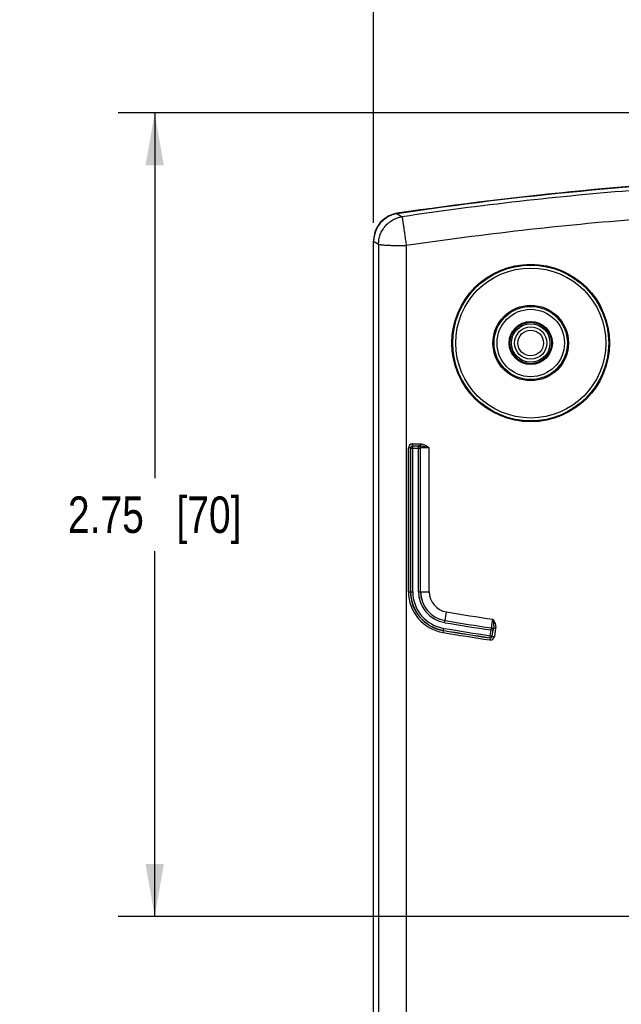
# Model space of a CAD drawing. Header units: inches. Extents: x 0 to 34, y 0 to 22.
# Tile 5 of 62: x 7.2 to 9.3, y 11.2 to 14.6. Entities that reach past the tile are written whole.
import ezdxf

# ---------------------------------------------------------------- set-up
doc = ezdxf.new("R2010")
doc.units = ezdxf.units.IN
doc.header["$LTSCALE"] = 1.87
doc.header["$MEASUREMENT"] = 0
doc.layers.get('0').update_dxf_attribs({"linetype": 'CONTINUOUS'})
doc.layers.add('DIMENSIONS', color=7, linetype='CONTINUOUS')
doc.styles.get("Standard").update_dxf_attribs({"font": 'txt', "width": 0.8})
doc.dimstyles.new('DIMSTYLE_1', dxfattribs={"dimtxt": 0.125, "dimasz": 0.18, "dimexe": 0.125, "dimexo": 0.0625, "dimgap": 0.0625, "dimtad": 0, "dimtih": 1, "dimtoh": 1, "dimzin": 4, "dimdsep": 46, "dimtxsty": 'STANDARD', "dimblk": '_FILLED', "dimblk1": '_FILLED', "dimblk2": '_FILLED', "dimcen": 0.09, "dimadec": 0, "dimazin": 0, "dimtp": 0.001, "dimtm": 0.001, "dimtfac": 1, "dimtofl": 0, "dimtmove": 0, "dimatfit": 3, "dimldrblk": '_FILLED', "dimfxl": 1, "dimtolj": 1, "dimtzin": 4, "dimarcsym": 0})

# ---------------------------------------------------------------- blocks, each defined once
blk = doc.blocks.new('_FILLED')
at = {"color": 0, "linetype": 'BYBLOCK'}
blk.add_solid([(0, 0), (-1, 0.174), (-1, -0.174)], dxfattribs=at)
blk = doc.blocks.new('*D5')
at = {"layer": 'DIMENSIONS', "color": 2, "linetype": 'CONTINUOUS'}
for p, q in [((8.4398, 13.8638), (8.4398, 15.3264)), ((10.2791, 14.5167), (10.2791, 15.3264)), ((8.4398, 15.2014), (8.7344, 15.2014)), ((10.2791, 15.2014), (9.9844, 15.2014))]:
    blk.add_line(p, q, dxfattribs=at)
at = {"layer": 'DIMENSIONS', "color": 2, "linetype": 'CONTINUOUS', "xscale": 0.18, "yscale": 0.18, "zscale": 0.18, "rotation": 180}
blk.add_blockref('_FILLED', (8.4398, 15.2014), dxfattribs=at)
at = {"layer": 'DIMENSIONS', "color": 2, "linetype": 'CONTINUOUS', "xscale": 0.18, "yscale": 0.18, "zscale": 0.18}
blk.add_blockref('_FILLED', (10.2791, 15.2014), dxfattribs=at)
at = {"layer": 'DIMENSIONS', "color": 2, "linetype": 'CONTINUOUS', "insert": (9.3594, 15.2639), "char_height": 0.125, "width": 1.125, "attachment_point": 2, "line_spacing_factor": 0.9}
blk.add_mtext('1.84{\\Ftxt.shx;\\W1.000000;\\H0.125000; }[46.7]', dxfattribs=at)
blk = doc.blocks.new('*D8')
at = {"layer": 'DIMENSIONS', "color": 2, "linetype": 'CONTINUOUS'}
for p, q in [((10.0031, 14.2407), (7.5648, 14.2407)), ((7.6898, 14.2407), (7.6898, 12.9884)), ((7.6898, 11.4861), (7.6898, 12.7384)), ((9.5791, 11.4861), (7.5648, 11.4861))]:
    blk.add_line(p, q, dxfattribs=at)
at = {"layer": 'DIMENSIONS', "color": 2, "linetype": 'CONTINUOUS', "xscale": 0.18, "yscale": 0.18, "zscale": 0.18}
for p, rotation in [((7.6898, 14.2407), 90), ((7.6898, 11.4861), 270)]:
    blk.add_blockref('_FILLED', p, dxfattribs=dict(at, rotation=rotation))
at = {"layer": 'DIMENSIONS', "color": 2, "linetype": 'CONTINUOUS', "insert": (7.6898, 12.9259), "char_height": 0.125, "width": 0.925, "attachment_point": 2, "line_spacing_factor": 0.9}
blk.add_mtext('2.75{\\Ftxt.shx;\\W1.000000;\\H0.125000; }[70]', dxfattribs=at)
blk = doc.blocks.new('*D15')
at = {"layer": 'DIMENSIONS', "color": 2, "linetype": 'CONTINUOUS'}
for p, q in [((9.8791, 11.4236), (9.8791, 4.3194)), ((10.6791, 11.4236), (10.6791, 4.3194)), ((9.8791, 4.4444), (9.5333, 4.4444)), ((10.6791, 4.4444), (11.0391, 4.4444))]:
    blk.add_line(p, q, dxfattribs=at)
at = {"layer": 'DIMENSIONS', "color": 2, "linetype": 'CONTINUOUS', "xscale": 0.18, "yscale": 0.18, "zscale": 0.18}
blk.add_blockref('_FILLED', (9.8791, 4.4444), dxfattribs=at)
at = {"layer": 'DIMENSIONS', "color": 2, "linetype": 'CONTINUOUS', "xscale": 0.18, "yscale": 0.18, "zscale": 0.18, "rotation": 180}
blk.add_blockref('_FILLED', (10.6791, 4.4444), dxfattribs=at)
at = {"layer": 'DIMENSIONS', "color": 2, "linetype": 'CONTINUOUS', "insert": (9.4708, 4.5069), "char_height": 0.125, "width": 1.025, "attachment_point": 3, "line_spacing_factor": 0.9}
blk.add_mtext('.80{\\Ftxt.shx;\\W1.000000;\\H0.125000; }[20.3]', dxfattribs=at)

msp = doc.modelspace()

# ---------------------------------------------------------------- linework, layer by layer
at = {"color": 7, "linetype": 'CONTINUOUS'}
for p, q in [((8.5207, 13.8952), (8.5377, 13.8849)), ((8.4398, 6.9223), (8.4398, 13.8013)), ((8.4398, 13.8013), (8.4568, 13.7909)), ((8.4568, 13.7909), (8.4568, 6.937)), ((8.5517, 13.786), (8.5517, 6.9246)), ((8.5732, 13.0993), (8.5732, 13.1063)), ((8.5732, 13.1063), (8.6018, 13.1063)), ((8.5737, 12.5995), (8.5737, 13.0989)), ((8.5935, 13.0989), (8.5737, 13.0989)), ((8.5935, 13.0993), (8.6018, 13.0993)), ((8.5936, 13.0989), (8.5935, 13.0989)), ((8.5935, 12.5995), (8.5935, 13.0989)), ((8.6018, 13.0993), (8.5936, 13.099)), ((8.6018, 13.0993), (8.6018, 13.1063)), ((8.5592, 12.5995), (8.5592, 13.0923)), ((8.5662, 13.0923), (8.5592, 13.0923)), ((8.5662, 12.5995), (8.5662, 13.0923)), ((8.5667, 13.0919), (8.5667, 12.5995)), ((8.5667, 13.0919), (8.6005, 13.0919)), ((8.6006, 13.0919), (8.6005, 13.0919)), ((8.6005, 12.5995), (8.6005, 13.0919)), ((8.6006, 12.5995), (8.6006, 13.0919)), ((8.6306, 12.5995), (8.6306, 13.0926)), ((8.5592, 12.5995), (8.5737, 12.5995)), ((8.5935, 12.5995), (8.6306, 12.5995)), ((8.6834, 12.4933), (8.6895, 12.5299)), ((8.8453, 12.4835), (8.8486, 12.5048)), ((8.6778, 12.4595), (8.6802, 12.4738)), ((8.8385, 12.4417), (8.8435, 12.4752)), ((8.8425, 12.4682), (8.8494, 12.4672)), ((8.8435, 12.4752), (8.8436, 12.4752)), ((8.8465, 12.4476), (8.8494, 12.4672)), ((8.8494, 12.4672), (8.8495, 12.4673)), ((8.8495, 12.4673), (8.8509, 12.4743)), ((8.8511, 12.4753), (8.8499, 12.4671)), ((8.8511, 12.4753), (8.858, 12.4743)), ((8.858, 12.4743), (8.8538, 12.446)), ((8.8389, 12.4412), (8.8379, 12.4342)), ((8.8385, 12.4417), (8.8389, 12.4412)), ((8.8396, 12.4486), (8.8465, 12.4476)), ((8.8469, 12.4471), (8.8538, 12.446))]:
    msp.add_line(p, q, dxfattribs=at)
for radius in [0.27, 0.2671, 0.2571, 0.1294, 0.1255, 0.1155, 0.0741, 0.071, 0.066, 0.0552, 0.0439]:
    msp.add_circle((8.9781, 13.452), radius, dxfattribs=at)
for centre, radius, start, end in [((10.2791, 2.1229), 11.9043, 92.33812, 98.49424), ((10.2791, 2.1207), 11.905, 92.39666, 98.49361), ((10.2791, 2.1207), 11.8924, 94.52024, 98.42017), ((8.5347, 13.8013), 0.0949, 98.4791, 179.9998), ((8.5347, 13.8027), 0.0949, 108.6721, 169.8221), ((8.5348, 13.8024), 0.0952, 101.9121, 108.667), ((8.5347, 13.8027), 0.0949, 98.4965, 101.9135), ((10.2791, 2.1207), 11.7924, 94.52666, 98.42293), ((8.5349, 13.8027), 0.0951, 169.8251, 179.9937), ((8.5732, 13.0923), 0.014, 95.5043, 180.0047), ((8.5732, 13.0923), 0.007, 89.973, 180.0271), ((8.5737, 13.0919), 0.007, 90.0376, 179.9624), ((8.5732, 13.0924), 0.0139, 90.0146, 95.5464), ((8.5936, 13.0919), 0.007, 0.0376, 89.9624), ((8.5936, 13.0919), 0.00692, 0.0802, 10.1894), ((8.7011, 12.5995), 0.1419, 180, 260.5589), ((8.7011, 12.5995), 0.1349, 180, 260.5589), ((8.7011, 12.5995), 0.1344, 180, 260.5589), ((8.7011, 12.5995), 0.1274, 180, 260.5589), ((8.7011, 12.5995), 0.1076, 180, 260.5589), ((8.7011, 12.5995), 0.1006, 180, 260.5589), ((8.7011, 12.5995), 0.1005, 180, 260.5589), ((8.7011, 12.5995), 0.0705, 180, 260.5589), ((10.2791, 22.0891), 9.6905, 260.55892, 261.51122), ((10.2791, 22.0891), 9.7276, 260.55892, 261.50726), ((10.2791, 22.0891), 9.7205, 260.55892, 261.50764), ((10.2791, 22.0891), 9.7206, 260.55892, 261.50726), ((10.2791, 22.0891), 9.7619, 260.55892, 261.51005), ((10.2791, 22.0891), 9.7544, 260.55892, 261.50736), ((10.2791, 22.0891), 9.7549, 260.55892, 261.51005), ((10.2791, 22.0891), 9.7474, 260.55892, 261.50736), ((8.8425, 12.4683), 0.007, 351.5893, 81.47), ((8.8426, 12.4682), 0.00692, 351.6308, 1.6253), ((8.3797, 12.5558), 0.4782, 350.1952, 350.3154), ((8.8399, 12.448), 0.0139, 261.5247, 267.0579), ((8.8396, 12.4486), 0.007, 261.545, 351.5142), ((8.84, 12.4481), 0.007, 261.483, 351.5791), ((8.84, 12.4481), 0.014, 267.0158, 351.5566)]:
    msp.add_arc(centre, radius, start, end, dxfattribs=at)
for points, knots in [([(8.4568, 13.7909), (8.4568, 13.7965), (8.4578, 13.8078), (8.4622, 13.8242), (8.4695, 13.8395), (8.4794, 13.8533), (8.4915, 13.8651), (8.5056, 13.8746), (8.5211, 13.8815), (8.5321, 13.8841), (8.5377, 13.8849)], [0, 0, 0, 0, 0.12514, 0.250232, 0.375257, 0.500245, 0.625199, 0.750134, 0.875062, 1, 1, 1, 1]), ([(8.5377, 13.8849), (8.5377, 13.8849), (8.5377, 13.8846), (8.5377, 13.8841), (8.5378, 13.8834), (8.5379, 13.8825), (8.5381, 13.8814), (8.5384, 13.8794), (8.5388, 13.8764), (8.5394, 13.8721), (8.5401, 13.8671), (8.5409, 13.8613), (8.5422, 13.8522), (8.544, 13.8395), (8.5465, 13.8228), (8.5491, 13.8047), (8.5508, 13.7923), (8.5517, 13.786)], [0, 0, 0, 0, 0.002442, 0.007209, 0.014284, 0.023646, 0.035274, 0.049149, 0.083533, 0.126448, 0.177476, 0.236186, 0.302022, 0.452438, 0.623213, 0.808217, 1, 1, 1, 1]), ([(8.4568, 13.7909), (8.4569, 13.7908), (8.4571, 13.7907), (8.4576, 13.7905), (8.4583, 13.7902), (8.4592, 13.7899), (8.4604, 13.7897), (8.4623, 13.7894), (8.4652, 13.789), (8.4693, 13.7886), (8.4742, 13.7882), (8.4797, 13.7878), (8.4884, 13.7873), (8.5006, 13.7868), (8.5166, 13.7864), (8.5338, 13.7861), (8.5457, 13.786), (8.5517, 13.786)], [0, 0, 0, 0, 0.003353, 0.009003, 0.016875, 0.026907, 0.039066, 0.053357, 0.088319, 0.131615, 0.182843, 0.24154, 0.307186, 0.456873, 0.626455, 0.809733, 1, 1, 1, 1]), ([(8.5935, 13.0989), (8.5943, 13.0989), (8.5959, 13.0986), (8.5981, 13.0973), (8.5997, 13.0954), (8.6003, 13.0939), (8.6004, 13.0931)], [0, 0, 0, 0, 0.249389, 0.499656, 0.749499, 1, 1, 1, 1]), ([(8.6018, 13.0993), (8.603, 13.0993), (8.6056, 13.0991), (8.608, 13.0987), (8.6093, 13.0985)], [0, 0, 0, 0, 0.499544, 1, 1, 1, 1]), ([(8.6088, 13.1053), (8.6108, 13.1048), (8.6158, 13.1029), (8.623, 13.0984), (8.6281, 13.0945), (8.6306, 13.0926)], [0, 0, 0, 0, 0.249958, 0.624837, 1, 1, 1, 1]), ([(8.6093, 13.0985), (8.611, 13.0981), (8.6145, 13.0972), (8.6216, 13.0953), (8.6269, 13.0937), (8.6305, 13.0926)], [0, 0, 0, 0, 0.243821, 0.492061, 1, 1, 1, 1]), ([(8.6306, 13.0926), (8.6296, 13.0926), (8.6277, 13.0926), (8.6248, 13.0926), (8.622, 13.0925), (8.6184, 13.0925), (8.6143, 13.0925), (8.6104, 13.0924), (8.6076, 13.0923), (8.6059, 13.0923), (8.6044, 13.0922), (8.6031, 13.0922), (8.6022, 13.0921), (8.6016, 13.0921), (8.6013, 13.0921), (8.601, 13.092), (8.6008, 13.092), (8.6007, 13.092), (8.6006, 13.092), (8.6006, 13.0919)], [0, 0, 0, 0, 0.096858, 0.192849, 0.286991, 0.378433, 0.549806, 0.700521, 0.766327, 0.824923, 0.875759, 0.918356, 0.952324, 0.965969, 0.977349, 0.986441, 0.99323, 0.997724, 1, 1, 1, 1]), ([(8.8486, 12.5048), (8.8499, 12.5024), (8.8526, 12.4977), (8.856, 12.4903), (8.8582, 12.4825), (8.8584, 12.477), (8.858, 12.4743)], [0, 0, 0, 0, 0.250265, 0.500443, 0.750419, 1, 1, 1, 1]), ([(8.8486, 12.5048), (8.849, 12.5023), (8.8497, 12.4973), (8.8507, 12.4899), (8.8513, 12.4838), (8.8514, 12.4789), (8.8513, 12.4765), (8.8511, 12.4753)], [0, 0, 0, 0, 0.257354, 0.510103, 0.756703, 0.878439, 1, 1, 1, 1]), ([(8.8435, 12.4752), (8.8443, 12.475), (8.8459, 12.4745), (8.8478, 12.473), (8.8491, 12.4709), (8.8495, 12.4692), (8.8495, 12.4684)], [0, 0, 0, 0, 0.249392, 0.499658, 0.749503, 1, 1, 1, 1]), ([(8.8436, 12.4752), (8.8436, 12.4752), (8.8436, 12.4753), (8.8437, 12.4754), (8.8437, 12.4756), (8.8438, 12.4758), (8.8439, 12.4761), (8.844, 12.4767), (8.8442, 12.4775), (8.8444, 12.4787), (8.8447, 12.4801), (8.8449, 12.4817), (8.8451, 12.4829), (8.8453, 12.4835)], [0, 0, 0, 0, 0.0077, 0.022751, 0.045422, 0.075746, 0.113679, 0.159153, 0.272356, 0.414393, 0.584036, 0.779812, 1, 1, 1, 1])]:
    msp.add_open_spline(points, degree=3, knots=knots, dxfattribs=at)
msp.add_open_spline([(8.6018, 13.1063), (8.6041, 13.1063), (8.6065, 13.106), (8.6088, 13.1053)], degree=3, dxfattribs=at)

# ---------------------------------------------------------------- dimensions: what is measured, and where the dimension line sits
at = {"layer": 'DIMENSIONS', "color": 2, "linetype": 'CONTINUOUS'}
for base, p1, p2, picture, middle in [((10.2791, 15.2014), (8.4398, 13.8013), (10.2791, 14.4542), '*D5', (9.3594, 15.2014)), ((10.6791, 4.4444), (9.8791, 11.4861), (10.6791, 11.4861), '*D15', (8.9583, 4.4444))]:
    dim = msp.add_linear_dim(base=base, p1=p1, p2=p2, dimstyle='DIMSTYLE_1', dxfattribs=at)
    dim.commit()
    dim.dimension.update_dxf_attribs({"geometry": picture, "text_midpoint": middle, "dimtype": 160})
dim = msp.add_linear_dim(base=(7.6898, 11.4861), p1=(10.0656, 14.2407), p2=(9.6416, 11.4861), angle=270, dimstyle='DIMSTYLE_1', dxfattribs=at)
dim.commit()
dim.dimension.update_dxf_attribs({"geometry": '*D8', "text_midpoint": (7.6898, 12.8634), "dimtype": 160})

doc.saveas('drawing.dxf')
